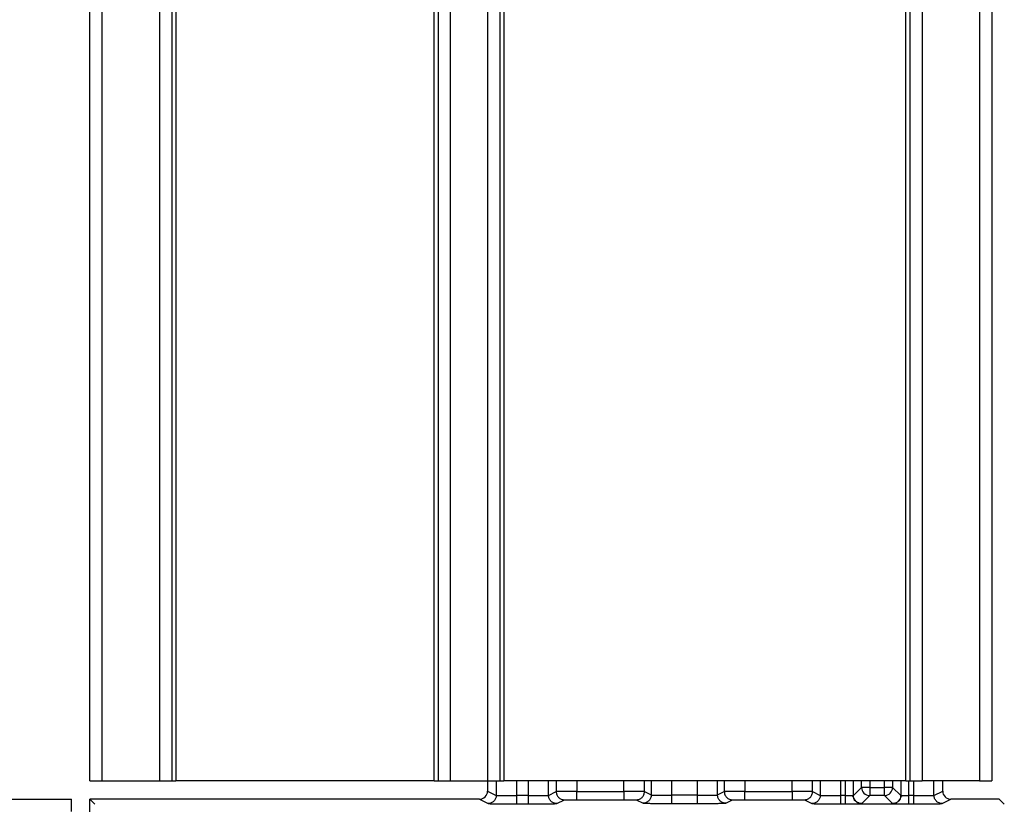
# Model space of a CAD drawing. Header units: millimetres. Extents: x 5660.967 to 5661.687, y 5268.583 to 5269.483.
# Tile 6 of 10: x 5661.662 to 5661.686, y 5268.606 to 5268.625. Entities that reach past the tile are written whole.
import ezdxf

# ---------------------------------------------------------------- set-up
doc = ezdxf.new("R2010")
doc.units = ezdxf.units.MM
doc.layers.add('SANINDUSA', color=3, linetype='Continuous')

msp = doc.modelspace()

# ---------------------------------------------------------------- linework, layer by layer
at = {"layer": 'SANINDUSA'}
for p, q in [((5661.663483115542, 5268.606304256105), (5661.663483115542, 5269.436304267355)), ((5661.663783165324, 5268.606304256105), (5661.663783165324, 5269.436304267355)), ((5661.665183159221, 5269.436304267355), (5661.665183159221, 5268.606304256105)), ((5661.665483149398, 5269.436304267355), (5661.665483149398, 5268.606304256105)), ((5661.665583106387, 5269.436304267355), (5661.665583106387, 5268.606304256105)), ((5661.671883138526, 5268.606304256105), (5661.671883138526, 5269.436304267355)), ((5661.67198315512, 5268.606304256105), (5661.67198315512, 5269.436304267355)), ((5661.672283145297, 5268.606304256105), (5661.672283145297, 5269.436304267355)), ((5661.673183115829, 5269.436304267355), (5661.673183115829, 5268.606304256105)), ((5661.673483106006, 5269.436304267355), (5661.673483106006, 5268.606304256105)), ((5661.6735831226, 5269.436304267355), (5661.6735831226, 5268.606304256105)), ((5661.68338313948, 5268.606304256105), (5661.68338313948, 5269.436304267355)), ((5661.683483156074, 5269.436304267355), (5661.683483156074, 5268.606304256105)), ((5661.683783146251, 5269.436304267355), (5661.683783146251, 5268.606304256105)), ((5661.685183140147, 5269.436304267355), (5661.685183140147, 5268.606304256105)), ((5661.685483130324, 5269.436304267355), (5661.685483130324, 5268.606304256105)), ((5661.663483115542, 5268.606304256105), (5661.663783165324, 5268.606304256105)), ((5661.663783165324, 5268.606304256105), (5661.665183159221, 5268.606304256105)), ((5661.665183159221, 5268.606304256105), (5661.665483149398, 5268.606304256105)), ((5661.665483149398, 5268.606304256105), (5661.665583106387, 5268.606304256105)), ((5661.671883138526, 5268.606304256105), (5661.665583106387, 5268.606304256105)), ((5661.671883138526, 5268.606304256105), (5661.67198315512, 5268.606304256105)), ((5661.67198315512, 5268.606304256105), (5661.672283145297, 5268.606304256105)), ((5661.672283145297, 5268.606304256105), (5661.673183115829, 5268.606304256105)), ((5661.673183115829, 5268.606304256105), (5661.673483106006, 5268.606304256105)), ((5661.673183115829, 5268.606304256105), (5661.673183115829, 5268.606054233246)), ((5661.673395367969, 5268.606304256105), (5661.673395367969, 5268.605948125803)), ((5661.673483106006, 5268.606304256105), (5661.6735831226, 5268.606304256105)), ((5661.68338313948, 5268.606304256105), (5661.6735831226, 5268.606304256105)), ((5661.673895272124, 5268.60594212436), (5661.673895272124, 5268.606304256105)), ((5661.674171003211, 5268.606304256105), (5661.674171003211, 5268.60594212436)), ((5661.674670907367, 5268.605948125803), (5661.674670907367, 5268.606304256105)), ((5661.674857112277, 5268.606304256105), (5661.674857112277, 5268.606041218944)), ((5661.675357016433, 5268.606304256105), (5661.675357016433, 5268.606043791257)), ((5661.676509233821, 5268.606043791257), (5661.676509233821, 5268.606304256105)), ((5661.677009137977, 5268.606041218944), (5661.677009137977, 5268.606304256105)), ((5661.677174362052, 5268.606304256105), (5661.677174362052, 5268.605958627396)), ((5661.677674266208, 5268.605952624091), (5661.677674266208, 5268.606304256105)), ((5661.678292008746, 5268.606304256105), (5661.678292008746, 5268.605952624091)), ((5661.678791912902, 5268.605958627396), (5661.678791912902, 5268.606304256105)), ((5661.678957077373, 5268.606304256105), (5661.678957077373, 5268.606041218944)), ((5661.679457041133, 5268.606304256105), (5661.679457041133, 5268.606043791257)), ((5661.680609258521, 5268.606043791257), (5661.680609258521, 5268.606304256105)), ((5661.681109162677, 5268.606041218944), (5661.681109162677, 5268.606304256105)), ((5661.681295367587, 5268.606304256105), (5661.681295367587, 5268.605948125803)), ((5661.681795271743, 5268.60594212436), (5661.681795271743, 5268.606304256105)), ((5661.68190738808, 5268.606304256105), (5661.68190738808, 5268.605947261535)), ((5661.682107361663, 5268.605947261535), (5661.682107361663, 5268.606304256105)), ((5661.682303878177, 5268.606143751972), (5661.682303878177, 5268.606304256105)), ((5661.68250385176, 5268.606304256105), (5661.68250385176, 5268.606143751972)), ((5661.682862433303, 5268.606143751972), (5661.682862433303, 5268.606304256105)), ((5661.683062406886, 5268.606304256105), (5661.683062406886, 5268.606143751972)), ((5661.6832589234, 5268.606304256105), (5661.6832589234, 5268.605947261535)), ((5661.68338313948, 5268.606304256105), (5661.683483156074, 5268.606304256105)), ((5661.683458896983, 5268.605947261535), (5661.683458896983, 5268.606304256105)), ((5661.683483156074, 5268.606304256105), (5661.683783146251, 5268.606304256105)), ((5661.683570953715, 5268.606304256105), (5661.683570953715, 5268.60594212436)), ((5661.685183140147, 5268.606304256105), (5661.683783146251, 5268.606304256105)), ((5661.684070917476, 5268.605948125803), (5661.684070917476, 5268.606304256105)), ((5661.684283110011, 5268.606054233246), (5661.684283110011, 5268.606304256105)), ((5661.685183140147, 5268.606304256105), (5661.685483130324, 5268.606304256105)), ((5661.673183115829, 5268.606054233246), (5661.673395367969, 5268.605948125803)), ((5661.674171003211, 5268.60594212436), (5661.673895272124, 5268.60594212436)), ((5661.674670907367, 5268.605948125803), (5661.674857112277, 5268.606041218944)), ((5661.675357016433, 5268.606043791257), (5661.676509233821, 5268.606043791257)), ((5661.677009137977, 5268.606041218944), (5661.677174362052, 5268.605958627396)), ((5661.678292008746, 5268.605952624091), (5661.677674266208, 5268.605952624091)), ((5661.678791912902, 5268.605958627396), (5661.678957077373, 5268.606041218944)), ((5661.679457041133, 5268.606043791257), (5661.680609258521, 5268.606043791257)), ((5661.681109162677, 5268.606041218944), (5661.681295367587, 5268.605948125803)), ((5661.681907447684, 5268.60594212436), (5661.681795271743, 5268.60594212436)), ((5661.68190738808, 5268.605947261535), (5661.681907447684, 5268.60594212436)), ((5661.682107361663, 5268.605947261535), (5661.682303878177, 5268.606143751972)), ((5661.68250385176, 5268.606143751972), (5661.682303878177, 5268.606143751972)), ((5661.68250385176, 5268.605943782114), (5661.682307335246, 5268.605747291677)), ((5661.68250385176, 5268.606143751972), (5661.68250385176, 5268.605943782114)), ((5661.68250385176, 5268.606143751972), (5661.682862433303, 5268.606143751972)), ((5661.682862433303, 5268.605943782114), (5661.68250385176, 5268.605943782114)), ((5661.682862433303, 5268.605943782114), (5661.682862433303, 5268.606143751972)), ((5661.683062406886, 5268.606143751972), (5661.682862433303, 5268.606143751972)), ((5661.683058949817, 5268.605747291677), (5661.682862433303, 5268.605943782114)), ((5661.683062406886, 5268.606143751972), (5661.6832589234, 5268.605947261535)), ((5661.683570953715, 5268.60594212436), (5661.683458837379, 5268.60594212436)), ((5661.684070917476, 5268.605948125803), (5661.684283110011, 5268.606054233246)), ((5661.013033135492, 5268.605854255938), (5661.663033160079, 5268.605854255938)), ((5661.663033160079, 5268.605554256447), (5661.663033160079, 5268.605854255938)), ((5661.663606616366, 5268.605730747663), (5661.663483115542, 5268.605854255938)), ((5661.672983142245, 5268.605854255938), (5661.663483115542, 5268.605854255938)), ((5661.663483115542, 5268.596354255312), (5661.663483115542, 5268.605854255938)), ((5661.672983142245, 5268.605854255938), (5661.673195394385, 5268.605748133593)), ((5661.673895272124, 5268.605742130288), (5661.674171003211, 5268.605742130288)), ((5661.67487088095, 5268.605748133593), (5661.67505708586, 5268.605841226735)), ((5661.675357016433, 5268.605843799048), (5661.676509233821, 5268.605843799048)), ((5661.676809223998, 5268.605841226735), (5661.676974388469, 5268.605758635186)), ((5661.677674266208, 5268.605752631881), (5661.678292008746, 5268.605752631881)), ((5661.678991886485, 5268.605758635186), (5661.679157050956, 5268.605841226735)), ((5661.679457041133, 5268.605843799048), (5661.680609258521, 5268.605843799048)), ((5661.680909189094, 5268.605841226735), (5661.681095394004, 5268.605748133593)), ((5661.681795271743, 5268.605742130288), (5661.681907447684, 5268.605742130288)), ((5661.682307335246, 5268.605747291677), (5661.682324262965, 5268.605746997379)), ((5661.682361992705, 5268.605743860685), (5661.683004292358, 5268.605743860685)), ((5661.683042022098, 5268.605746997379), (5661.683058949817, 5268.605747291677)), ((5661.683458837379, 5268.605742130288), (5661.683570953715, 5268.605742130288)), ((5661.684270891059, 5268.605748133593), (5661.684483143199, 5268.605854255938)), ((5661.685662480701, 5268.605854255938), (5661.684483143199, 5268.605854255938)), ((5661.68578592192, 5268.605730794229), (5661.685662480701, 5268.605854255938))]:
    msp.add_line(p, q, dxfattribs=at)
for centre, radius, start, end in [((5661.682503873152, 5268.606143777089), 0.0001999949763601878, 180.007195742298, 269.9938716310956), ((5661.682862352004, 5268.606143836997), 0.0002000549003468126, 270.0232840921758, 359.9756485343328)]:
    msp.add_arc(centre, radius, start, end, dxfattribs=at)
for centre, major_axis, ratio, start_param, end_param in [((5661.672983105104, 5268.606054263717), (-0.0001789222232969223, 8.9454298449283e-05), 0.9998096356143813, 2.034489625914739, 3.605133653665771), ((5661.684483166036, 5268.606054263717), (-0.0001789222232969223, -8.9454298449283e-05), 0.9998096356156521, 5.819644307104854, 7.390288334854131), ((5661.685485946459, 5268.605730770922), (0.0003000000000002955, 0), 0.008726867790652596, 6.274458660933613, 6.291911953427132)]:
    msp.add_ellipse(centre, major_axis=major_axis, ratio=ratio, start_param=start_param, end_param=end_param, dxfattribs=at)
for points, knots in [([(5661.673395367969, 5268.605948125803), (5661.673394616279, 5268.605935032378), (5661.673393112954, 5268.605908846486), (5661.673381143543, 5268.605871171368), (5661.673362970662, 5268.605836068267), (5661.673345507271, 5268.60581650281), (5661.673336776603, 5268.605806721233)], [0, 0, 0, 0, 0.2500319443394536, 0.5000456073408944, 0.7500522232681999, 1, 1, 1, 1]), ([(5661.673395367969, 5268.605948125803), (5661.673397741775, 5268.605947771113), (5661.673402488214, 5268.60594706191), (5661.673433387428, 5268.60594600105), (5661.673479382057, 5268.605944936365), (5661.673523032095, 5268.605944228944), (5661.673544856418, 5268.605943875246)], [0, 0, 0, 0, 0.2500531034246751, 0.4999825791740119, 0.7499992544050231, 1, 1, 1, 1]), ([(5661.673544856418, 5268.605943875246), (5661.673569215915, 5268.605943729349), (5661.673617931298, 5268.605943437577), (5661.673704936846, 5268.605942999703), (5661.673798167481, 5268.605942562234), (5661.673862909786, 5268.605942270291), (5661.673895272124, 5268.60594212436)], [0, 0, 0, 0, 0.2500257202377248, 0.5000143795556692, 0.7500752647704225, 1, 1, 1, 1]), ([(5661.673895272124, 5268.605801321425), (5661.673895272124, 5268.605811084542), (5661.673895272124, 5268.605830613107), (5661.673895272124, 5268.605865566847), (5661.673895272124, 5268.605903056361), (5661.673895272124, 5268.605929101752), (5661.673895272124, 5268.60594212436)], [0, 0, 0, 0, 0.2499699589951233, 0.4999995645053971, 0.7500014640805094, 1, 1, 1, 1]), ([(5661.674171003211, 5268.60594212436), (5661.674203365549, 5268.605942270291), (5661.674268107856, 5268.605942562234), (5661.674361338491, 5268.605942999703), (5661.674448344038, 5268.605943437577), (5661.674497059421, 5268.605943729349), (5661.674521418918, 5268.605943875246)], [0, 0, 0, 0, 0.2499247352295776, 0.4999856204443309, 0.7499742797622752, 1, 1, 1, 1]), ([(5661.674171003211, 5268.60594212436), (5661.674171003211, 5268.605929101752), (5661.674171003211, 5268.605903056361), (5661.674171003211, 5268.605865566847), (5661.674171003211, 5268.605830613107), (5661.674171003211, 5268.605811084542), (5661.674171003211, 5268.605801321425)], [0, 0, 0, 0, 0.2499985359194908, 0.500000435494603, 0.7500300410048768, 1, 1, 1, 1]), ([(5661.674521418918, 5268.605943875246), (5661.674543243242, 5268.605944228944), (5661.674586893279, 5268.605944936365), (5661.674632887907, 5268.60594600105), (5661.674663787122, 5268.60594706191), (5661.674668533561, 5268.605947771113), (5661.674670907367, 5268.605948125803)], [0, 0, 0, 0, 0.2500007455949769, 0.5000174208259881, 0.7499468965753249, 0.9999999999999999, 0.9999999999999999, 0.9999999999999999, 0.9999999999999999]), ([(5661.674729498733, 5268.605806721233), (5661.674720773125, 5268.605816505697), (5661.674703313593, 5268.605836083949), (5661.674685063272, 5268.605871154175), (5661.674673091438, 5268.605908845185), (5661.674671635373, 5268.605935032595), (5661.674670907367, 5268.605948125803)], [0, 0, 0, 0, 0.2499122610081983, 0.5000627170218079, 0.7500408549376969, 1, 1, 1, 1]), ([(5661.675006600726, 5268.606043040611), (5661.674984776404, 5268.60604288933), (5661.67494112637, 5268.606042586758), (5661.674895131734, 5268.606042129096), (5661.674864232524, 5268.60604167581), (5661.674859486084, 5268.606041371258), (5661.674857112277, 5268.606041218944)], [0, 0, 0, 0, 0.2500007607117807, 0.500017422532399, 0.7499469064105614, 1, 1, 1, 1]), ([(5661.674857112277, 5268.606041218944), (5661.674857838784, 5268.606028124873), (5661.674859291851, 5268.606001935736), (5661.674871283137, 5268.60596426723), (5661.674889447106, 5268.605929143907), (5661.674906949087, 5268.605909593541), (5661.674915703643, 5268.605899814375)], [0, 0, 0, 0, 0.2499437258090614, 0.4999064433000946, 0.7498513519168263, 1, 1, 1, 1]), ([(5661.675357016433, 5268.606043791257), (5661.675324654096, 5268.606043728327), (5661.675259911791, 5268.606043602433), (5661.675166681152, 5268.606043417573), (5661.675079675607, 5268.606043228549), (5661.675030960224, 5268.60604310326), (5661.675006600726, 5268.606043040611)], [0, 0, 0, 0, 0.2499247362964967, 0.4999856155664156, 0.7499742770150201, 1, 1, 1, 1]), ([(5661.675357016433, 5268.605902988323), (5661.675357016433, 5268.605912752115), (5661.675357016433, 5268.605932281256), (5661.675357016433, 5268.605967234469), (5661.675357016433, 5268.606004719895), (5661.675357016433, 5268.606030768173), (5661.675357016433, 5268.606043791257)], [0, 0, 0, 0, 0.2499888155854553, 0.5000174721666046, 0.7500289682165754, 1, 1, 1, 1]), ([(5661.676859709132, 5268.606043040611), (5661.676835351, 5268.606043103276), (5661.676786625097, 5268.60604322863), (5661.676699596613, 5268.606043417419), (5661.676606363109, 5268.606043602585), (5661.676541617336, 5268.606043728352), (5661.676509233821, 5268.606043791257)], [0, 0, 0, 0, 0.2499902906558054, 0.5000794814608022, 0.7499576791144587, 1, 1, 1, 1]), ([(5661.676509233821, 5268.606043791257), (5661.676509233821, 5268.606030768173), (5661.676509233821, 5268.606004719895), (5661.676509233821, 5268.605967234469), (5661.676509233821, 5268.605932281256), (5661.676509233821, 5268.605912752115), (5661.676509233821, 5268.605902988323)], [0, 0, 0, 0, 0.2499710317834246, 0.4999825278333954, 0.7500111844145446, 1, 1, 1, 1]), ([(5661.677009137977, 5268.606041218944), (5661.677006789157, 5268.60604137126), (5661.677002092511, 5268.606041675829), (5661.676971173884, 5268.606042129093), (5661.67692518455, 5268.606042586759), (5661.676881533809, 5268.60604288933), (5661.676859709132, 5268.606043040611)], [0, 0, 0, 0, 0.2500399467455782, 0.499973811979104, 0.749994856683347, 1, 1, 1, 1]), ([(5661.676950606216, 5268.605899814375), (5661.676959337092, 5268.605909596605), (5661.676976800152, 5268.605929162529), (5661.676994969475, 5268.605964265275), (5661.677006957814, 5268.606001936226), (5661.677008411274, 5268.606028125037), (5661.677009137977, 5268.606041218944)], [0, 0, 0, 0, 0.2499677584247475, 0.4999729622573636, 0.7499959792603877, 1, 1, 1, 1]), ([(5661.677174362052, 5268.605958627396), (5661.677173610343, 5268.605945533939), (5661.677172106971, 5268.605919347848), (5661.677160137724, 5268.605881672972), (5661.677141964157, 5268.605846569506), (5661.677124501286, 5268.605827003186), (5661.677115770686, 5268.605817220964)], [0, 0, 0, 0, 0.2500274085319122, 0.500039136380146, 0.7500435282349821, 1, 1, 1, 1]), ([(5661.677174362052, 5268.605958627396), (5661.677176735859, 5268.605958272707), (5661.677181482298, 5268.605957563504), (5661.677212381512, 5268.605956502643), (5661.67725837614, 5268.605955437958), (5661.677302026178, 5268.605954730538), (5661.677323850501, 5268.60595437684)], [0, 0, 0, 0, 0.2500531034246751, 0.4999825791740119, 0.7499992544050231, 1, 1, 1, 1]), ([(5661.677323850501, 5268.60595437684), (5661.677348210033, 5268.605954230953), (5661.677396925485, 5268.605953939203), (5661.677483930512, 5268.605953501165), (5661.677577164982, 5268.605953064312), (5661.677641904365, 5268.605952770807), (5661.677674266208, 5268.605952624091)], [0, 0, 0, 0, 0.2500219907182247, 0.5000069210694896, 0.7500640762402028, 1, 1, 1, 1]), ([(5661.677674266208, 5268.605811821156), (5661.677674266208, 5268.605821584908), (5661.677674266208, 5268.605841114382), (5661.677674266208, 5268.605876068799), (5661.677674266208, 5268.605913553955), (5661.677674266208, 5268.605939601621), (5661.677674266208, 5268.605952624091)], [0, 0, 0, 0, 0.2499891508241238, 0.500028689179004, 0.750040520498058, 1, 1, 1, 1]), ([(5661.678292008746, 5268.605952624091), (5661.67832437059, 5268.605952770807), (5661.678389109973, 5268.605953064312), (5661.678482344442, 5268.605953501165), (5661.678569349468, 5268.605953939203), (5661.678618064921, 5268.605954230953), (5661.678642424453, 5268.60595437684)], [0, 0, 0, 0, 0.2499359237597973, 0.4999930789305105, 0.7499780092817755, 1, 1, 1, 1]), ([(5661.678292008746, 5268.605952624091), (5661.678292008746, 5268.605939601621), (5661.678292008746, 5268.605913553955), (5661.678292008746, 5268.605876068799), (5661.678292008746, 5268.605841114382), (5661.678292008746, 5268.605821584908), (5661.678292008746, 5268.605811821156)], [0, 0, 0, 0, 0.2499594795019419, 0.499971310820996, 0.7500108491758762, 1, 1, 1, 1]), ([(5661.678642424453, 5268.60595437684), (5661.678664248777, 5268.605954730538), (5661.678707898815, 5268.605955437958), (5661.678753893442, 5268.605956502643), (5661.678784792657, 5268.605957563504), (5661.678789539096, 5268.605958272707), (5661.678791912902, 5268.605958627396)], [0, 0, 0, 0, 0.2500007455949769, 0.5000174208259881, 0.7499468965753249, 0.9999999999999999, 0.9999999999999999, 0.9999999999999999, 0.9999999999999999]), ([(5661.678850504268, 5268.605817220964), (5661.678841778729, 5268.605827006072), (5661.678824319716, 5268.605846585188), (5661.678806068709, 5268.60588165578), (5661.67879409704, 5268.605919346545), (5661.678792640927, 5268.605945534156), (5661.678791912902, 5268.605958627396)], [0, 0, 0, 0, 0.2499209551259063, 0.5000691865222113, 0.750045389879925, 1, 1, 1, 1]), ([(5661.679106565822, 5268.606043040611), (5661.6790847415, 5268.60604288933), (5661.679041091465, 5268.606042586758), (5661.67899509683, 5268.606042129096), (5661.678964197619, 5268.60604167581), (5661.678959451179, 5268.606041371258), (5661.678957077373, 5268.606041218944)], [0, 0, 0, 0, 0.2500007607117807, 0.500017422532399, 0.7499469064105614, 1, 1, 1, 1]), ([(5661.678957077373, 5268.606041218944), (5661.678957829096, 5268.606028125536), (5661.678959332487, 5268.606001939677), (5661.678971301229, 5268.605964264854), (5661.678989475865, 5268.605929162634), (5661.679006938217, 5268.605909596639), (5661.679015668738, 5268.605899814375)], [0, 0, 0, 0, 0.250031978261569, 0.5000456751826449, 0.7500415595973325, 1, 1, 1, 1]), ([(5661.679457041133, 5268.606043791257), (5661.679424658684, 5268.606043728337), (5661.679359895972, 5268.606043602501), (5661.679266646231, 5268.606043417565), (5661.679179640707, 5268.606043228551), (5661.67913092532, 5268.606043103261), (5661.679106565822, 5268.606043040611)], [0, 0, 0, 0, 0.2500394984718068, 0.5000621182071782, 0.7500125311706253, 1, 1, 1, 1]), ([(5661.679457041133, 5268.605902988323), (5661.679457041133, 5268.605912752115), (5661.679457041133, 5268.605932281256), (5661.679457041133, 5268.605967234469), (5661.679457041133, 5268.606004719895), (5661.679457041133, 5268.606030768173), (5661.679457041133, 5268.606043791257)], [0, 0, 0, 0, 0.2499888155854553, 0.5000174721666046, 0.7500289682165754, 1, 1, 1, 1]), ([(5661.680959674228, 5268.606043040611), (5661.680935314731, 5268.60604310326), (5661.680886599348, 5268.606043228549), (5661.680799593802, 5268.606043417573), (5661.680706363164, 5268.606043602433), (5661.680641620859, 5268.606043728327), (5661.680609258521, 5268.606043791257)], [0, 0, 0, 0, 0.2500257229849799, 0.5000143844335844, 0.7500752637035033, 1, 1, 1, 1]), ([(5661.680609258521, 5268.606043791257), (5661.680609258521, 5268.606030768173), (5661.680609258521, 5268.606004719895), (5661.680609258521, 5268.605967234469), (5661.680609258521, 5268.605932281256), (5661.680609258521, 5268.605912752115), (5661.680609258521, 5268.605902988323)], [0, 0, 0, 0, 0.2499710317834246, 0.4999825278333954, 0.7500111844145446, 1, 1, 1, 1]), ([(5661.681109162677, 5268.606041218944), (5661.68110678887, 5268.606041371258), (5661.681102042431, 5268.60604167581), (5661.68107114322, 5268.606042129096), (5661.681025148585, 5268.606042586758), (5661.680981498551, 5268.60604288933), (5661.680959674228, 5268.606043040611)], [0, 0, 0, 0, 0.2500530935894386, 0.4999825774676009, 0.7499992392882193, 1, 1, 1, 1]), ([(5661.681050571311, 5268.605899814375), (5661.681059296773, 5268.605909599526), (5661.681076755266, 5268.605929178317), (5661.681095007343, 5268.605964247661), (5661.681106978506, 5268.606001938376), (5661.681108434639, 5268.606028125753), (5661.681109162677, 5268.606041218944)], [0, 0, 0, 0, 0.249922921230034, 0.5000626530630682, 0.750040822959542, 1, 1, 1, 1]), ([(5661.681295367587, 5268.605948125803), (5661.681294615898, 5268.605935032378), (5661.681293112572, 5268.605908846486), (5661.681281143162, 5268.605871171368), (5661.681262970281, 5268.605836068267), (5661.681245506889, 5268.60581650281), (5661.681236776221, 5268.605806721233)], [0, 0, 0, 0, 0.2500319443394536, 0.5000456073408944, 0.7500522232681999, 1, 1, 1, 1]), ([(5661.681295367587, 5268.605948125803), (5661.681297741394, 5268.605947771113), (5661.681302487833, 5268.60594706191), (5661.681333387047, 5268.60594600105), (5661.681379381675, 5268.605944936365), (5661.681423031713, 5268.605944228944), (5661.681444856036, 5268.605943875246)], [0, 0, 0, 0, 0.2500531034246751, 0.4999825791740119, 0.7499992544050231, 1, 1, 1, 1]), ([(5661.681444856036, 5268.605943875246), (5661.681469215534, 5268.605943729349), (5661.681517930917, 5268.605943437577), (5661.681604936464, 5268.605942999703), (5661.681698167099, 5268.605942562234), (5661.681762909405, 5268.605942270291), (5661.681795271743, 5268.60594212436)], [0, 0, 0, 0, 0.2500257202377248, 0.5000143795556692, 0.7500752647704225, 1, 1, 1, 1]), ([(5661.681795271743, 5268.605801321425), (5661.681795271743, 5268.605811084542), (5661.681795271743, 5268.605830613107), (5661.681795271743, 5268.605865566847), (5661.681795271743, 5268.605903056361), (5661.681795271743, 5268.605929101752), (5661.681795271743, 5268.60594212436)], [0, 0, 0, 0, 0.2499699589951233, 0.4999995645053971, 0.7500014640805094, 1, 1, 1, 1]), ([(5661.68190738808, 5268.605947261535), (5661.681920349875, 5268.605947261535), (5661.681946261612, 5268.605947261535), (5661.681983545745, 5268.605947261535), (5661.682018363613, 5268.605947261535), (5661.682037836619, 5268.605947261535), (5661.682047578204, 5268.605947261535)], [0, 0, 0, 0, 0.2502045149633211, 0.5001801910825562, 0.7499596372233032, 0.9999999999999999, 0.9999999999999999, 0.9999999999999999, 0.9999999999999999]), ([(5661.681907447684, 5268.60594212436), (5661.681907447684, 5268.605929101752), (5661.681907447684, 5268.605903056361), (5661.681907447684, 5268.605865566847), (5661.681907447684, 5268.605830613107), (5661.681907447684, 5268.605811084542), (5661.681907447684, 5268.605801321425)], [0, 0, 0, 0, 0.2499985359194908, 0.500000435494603, 0.7500300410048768, 1, 1, 1, 1]), ([(5661.682324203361, 5268.605747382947), (5661.682301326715, 5268.60574716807), (5661.682256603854, 5268.605746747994), (5661.68220113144, 5268.605774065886), (5661.682158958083, 5268.605806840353), (5661.682122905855, 5268.605839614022), (5661.682117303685, 5268.605877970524), (5661.682106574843, 5268.605900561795), (5661.682101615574, 5268.605915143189), (5661.682095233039, 5268.605925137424), (5661.68207950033, 5268.605935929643), (5661.682045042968, 5268.605938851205), (5661.681981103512, 5268.605940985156), (5661.681931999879, 5268.605941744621), (5661.681907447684, 5268.60594212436)], [0, 0, 0, 0, 0.1187988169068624, 0.2322465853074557, 0.3143602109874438, 0.4040057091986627, 0.4752355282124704, 0.5159205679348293, 0.5407033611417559, 0.5796225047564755, 0.6137900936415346, 0.7433672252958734, 0.8716816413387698, 1, 1, 1, 1]), ([(5661.682047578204, 5268.605947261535), (5661.682056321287, 5268.605947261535), (5661.682073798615, 5268.605947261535), (5661.682092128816, 5268.605947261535), (5661.682104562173, 5268.605947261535), (5661.682106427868, 5268.605947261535), (5661.682107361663, 5268.605947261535)], [0, 0, 0, 0, 0.250137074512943, 0.5000213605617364, 0.7497566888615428, 1, 1, 1, 1]), ([(5661.682165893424, 5268.605805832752), (5661.682157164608, 5268.605815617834), (5661.682139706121, 5268.605835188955), (5661.682121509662, 5268.605870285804), (5661.682109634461, 5268.605907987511), (5661.682108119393, 5268.605934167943), (5661.682107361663, 5268.605947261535)], [0, 0, 0, 0, 0.2500092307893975, 0.5000428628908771, 0.7499569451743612, 1, 1, 1, 1]), ([(5661.683319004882, 5268.605938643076), (5661.683311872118, 5268.605937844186), (5661.683297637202, 5268.605936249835), (5661.683279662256, 5268.605930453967), (5661.683266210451, 5268.605918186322), (5661.683258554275, 5268.605896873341), (5661.683251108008, 5268.605880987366), (5661.683247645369, 5268.605872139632), (5661.683246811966, 5268.605868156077), (5661.683244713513, 5268.605860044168), (5661.683241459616, 5268.605846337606), (5661.683221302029, 5268.60581593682), (5661.683177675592, 5268.605782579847), (5661.683133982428, 5268.605758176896), (5661.68310592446, 5268.60575119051), (5661.6830827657, 5268.605746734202), (5661.683060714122, 5268.605747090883), (5661.683042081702, 5268.60574739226)], [0, 0, 0, 0, 0.07513091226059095, 0.1499393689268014, 0.2470244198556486, 0.3130590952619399, 0.364371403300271, 0.3787292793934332, 0.3839471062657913, 0.3942637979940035, 0.4399032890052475, 0.4856568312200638, 0.6573226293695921, 0.8299236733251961, 0.841611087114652, 0.8661697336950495, 1, 1, 1, 1]), ([(5661.6832589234, 5268.605947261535), (5661.68325817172, 5268.605934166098), (5661.683256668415, 5268.605907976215), (5661.68324469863, 5268.605870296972), (5661.683226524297, 5268.605835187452), (5661.683209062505, 5268.605815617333), (5661.683200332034, 5268.605805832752)], [0, 0, 0, 0, 0.2500155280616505, 0.5000121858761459, 0.7500182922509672, 1, 1, 1, 1]), ([(5661.6832589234, 5268.605947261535), (5661.683259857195, 5268.605947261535), (5661.68326172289, 5268.605947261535), (5661.683274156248, 5268.605947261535), (5661.683292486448, 5268.605947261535), (5661.683309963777, 5268.605947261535), (5661.683318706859, 5268.605947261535)], [0, 0, 0, 0, 0.2502433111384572, 0.4999786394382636, 0.749862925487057, 1, 1, 1, 1]), ([(5661.683318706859, 5268.605947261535), (5661.683328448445, 5268.605947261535), (5661.683347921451, 5268.605947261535), (5661.683382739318, 5268.605947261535), (5661.683420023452, 5268.605947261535), (5661.683445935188, 5268.605947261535), (5661.683458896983, 5268.605947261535)], [0, 0, 0, 0, 0.2500403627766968, 0.4998198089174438, 0.7497954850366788, 0.9999999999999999, 0.9999999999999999, 0.9999999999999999, 0.9999999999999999]), ([(5661.683458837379, 5268.60594212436), (5661.683435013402, 5268.605941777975), (5661.683387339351, 5268.605941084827), (5661.68334198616, 5268.605940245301), (5661.683321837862, 5268.605938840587), (5661.683319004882, 5268.605938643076)], [0, 0, 0, 0, 0.4619181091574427, 0.9243422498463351, 1, 1, 1, 1]), ([(5661.683458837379, 5268.605801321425), (5661.683458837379, 5268.605811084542), (5661.683458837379, 5268.605830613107), (5661.683458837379, 5268.605865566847), (5661.683458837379, 5268.605903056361), (5661.683458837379, 5268.605929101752), (5661.683458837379, 5268.60594212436)], [0, 0, 0, 0, 0.2499699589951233, 0.4999995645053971, 0.7500014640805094, 1, 1, 1, 1]), ([(5661.683570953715, 5268.60594212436), (5661.683603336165, 5268.605942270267), (5661.683668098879, 5268.605942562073), (5661.683761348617, 5268.605942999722), (5661.683848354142, 5268.605943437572), (5661.683897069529, 5268.605943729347), (5661.683921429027, 5268.605943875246)], [0, 0, 0, 0, 0.2500394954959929, 0.5000621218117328, 0.7500125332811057, 1, 1, 1, 1]), ([(5661.683570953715, 5268.60594212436), (5661.683570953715, 5268.605929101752), (5661.683570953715, 5268.605903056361), (5661.683570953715, 5268.605865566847), (5661.683570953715, 5268.605830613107), (5661.683570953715, 5268.605811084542), (5661.683570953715, 5268.605801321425)], [0, 0, 0, 0, 0.2499985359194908, 0.500000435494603, 0.7500300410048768, 1, 1, 1, 1]), ([(5661.683921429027, 5268.605943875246), (5661.683943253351, 5268.605944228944), (5661.683986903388, 5268.605944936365), (5661.684032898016, 5268.60594600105), (5661.684063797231, 5268.60594706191), (5661.68406854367, 5268.605947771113), (5661.684070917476, 5268.605948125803)], [0, 0, 0, 0, 0.2500007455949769, 0.5000174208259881, 0.7499468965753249, 0.9999999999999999, 0.9999999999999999, 0.9999999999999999, 0.9999999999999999]), ([(5661.684129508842, 5268.605806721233), (5661.68412075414, 5268.605816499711), (5661.684103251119, 5268.605836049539), (5661.684085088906, 5268.605871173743), (5661.684073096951, 5268.605908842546), (5661.684071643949, 5268.605935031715), (5661.684070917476, 5268.605948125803)], [0, 0, 0, 0, 0.2501379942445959, 0.5000936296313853, 0.7500563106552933, 1, 1, 1, 1]), ([(5661.673336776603, 5268.605806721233), (5661.673327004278, 5268.605797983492), (5661.673307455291, 5268.605780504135), (5661.673272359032, 5268.605762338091), (5661.673234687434, 5268.605750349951), (5661.673208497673, 5268.605748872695), (5661.673195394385, 5268.605748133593)], [0, 0, 0, 0, 0.2498950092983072, 0.4999008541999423, 0.7497898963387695, 0.9999999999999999, 0.9999999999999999, 0.9999999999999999, 0.9999999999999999]), ([(5661.673195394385, 5268.605748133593), (5661.673206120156, 5268.60574737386), (5661.673222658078, 5268.605746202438), (5661.673310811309, 5268.605744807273), (5661.673401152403, 5268.605743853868), (5661.673511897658, 5268.605743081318), (5661.673673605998, 5268.605742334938), (5661.673808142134, 5268.605742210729), (5661.673895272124, 5268.605742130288)], [0, 0, 0, 0, 0.2397315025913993, 0.369638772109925, 0.500039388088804, 0.6299168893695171, 0.7603221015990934, 1, 1, 1, 1]), ([(5661.673895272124, 5268.605742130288), (5661.673895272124, 5268.605742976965), (5661.673895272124, 5268.605744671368), (5661.673895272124, 5268.605756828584), (5661.673895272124, 5268.605775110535), (5661.673895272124, 5268.605792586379), (5661.673895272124, 5268.605801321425)], [0, 0, 0, 0, 0.2498870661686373, 0.5000828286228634, 0.750123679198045, 1, 1, 1, 1]), ([(5661.674171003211, 5268.605801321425), (5661.674171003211, 5268.605792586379), (5661.674171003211, 5268.605775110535), (5661.674171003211, 5268.605756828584), (5661.674171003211, 5268.605744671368), (5661.674171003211, 5268.605742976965), (5661.674171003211, 5268.605742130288)], [0, 0, 0, 0, 0.2498763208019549, 0.4999171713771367, 0.7501129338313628, 1, 1, 1, 1]), ([(5661.674171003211, 5268.605742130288), (5661.674258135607, 5268.60574221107), (5661.674392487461, 5268.605742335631), (5661.67455420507, 5268.60574307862), (5661.674664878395, 5268.605743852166), (5661.674755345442, 5268.60574480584), (5661.674843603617, 5268.605746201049), (5661.674860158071, 5268.605747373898), (5661.67487088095, 5268.605748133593)], [0, 0, 0, 0, 0.2396789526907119, 0.3695676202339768, 0.4999610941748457, 0.6298903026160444, 0.7602674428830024, 1, 1, 1, 1]), ([(5661.67487088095, 5268.605748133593), (5661.674857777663, 5268.605748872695), (5661.674831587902, 5268.605750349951), (5661.674793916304, 5268.605762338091), (5661.674758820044, 5268.605780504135), (5661.674739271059, 5268.605797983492), (5661.674729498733, 5268.605806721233)], [0, 0, 0, 0, 0.2502101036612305, 0.5000991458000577, 0.7501049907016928, 0.9999999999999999, 0.9999999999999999, 0.9999999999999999, 0.9999999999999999]), ([(5661.674915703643, 5268.605899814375), (5661.674925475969, 5268.605891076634), (5661.674945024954, 5268.605873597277), (5661.674980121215, 5268.605855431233), (5661.675017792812, 5268.605843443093), (5661.675043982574, 5268.605841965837), (5661.67505708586, 5268.605841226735)], [0, 0, 0, 0, 0.2498950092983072, 0.4999008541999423, 0.7497898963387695, 0.9999999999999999, 0.9999999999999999, 0.9999999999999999, 0.9999999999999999]), ([(5661.67505708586, 5268.605841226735), (5661.675061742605, 5268.605841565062), (5661.675071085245, 5268.605842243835), (5661.675131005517, 5268.605842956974), (5661.675192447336, 5268.605843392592), (5661.675261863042, 5268.605843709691), (5661.675319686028, 5268.605843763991), (5661.675357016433, 5268.605843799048)], [0, 0, 0, 0, 0.2490270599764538, 0.4996130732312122, 0.6284358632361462, 0.7601189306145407, 1, 1, 1, 1]), ([(5661.675357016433, 5268.605843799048), (5661.675357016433, 5268.605844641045), (5661.675357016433, 5268.605846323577), (5661.675357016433, 5268.605858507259), (5661.675357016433, 5268.605876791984), (5661.675357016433, 5268.6058942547), (5661.675357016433, 5268.605902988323)], [0, 0, 0, 0, 0.2501888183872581, 0.4999426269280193, 0.7499064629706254, 1, 1, 1, 1]), ([(5661.676509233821, 5268.605902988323), (5661.676509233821, 5268.6058942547), (5661.676509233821, 5268.605876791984), (5661.676509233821, 5268.605858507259), (5661.676509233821, 5268.605846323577), (5661.676509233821, 5268.605844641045), (5661.676509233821, 5268.605843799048)], [0, 0, 0, 0, 0.2500935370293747, 0.5000573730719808, 0.749811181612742, 1, 1, 1, 1]), ([(5661.676509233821, 5268.605843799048), (5661.676548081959, 5268.605843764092), (5661.676626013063, 5268.605843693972), (5661.676708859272, 5268.605843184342), (5661.676759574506, 5268.605842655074), (5661.67679745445, 5268.605842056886), (5661.676804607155, 5268.605841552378), (5661.676809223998, 5268.605841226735)], [0, 0, 0, 0, 0.2490735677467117, 0.4996527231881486, 0.6284413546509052, 0.7601707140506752, 1, 1, 1, 1]), ([(5661.676809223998, 5268.605841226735), (5661.67682230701, 5268.605841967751), (5661.676848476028, 5268.605843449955), (5661.676886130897, 5268.605855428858), (5661.676921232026, 5268.605873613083), (5661.676940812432, 5268.605891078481), (5661.676950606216, 5268.605899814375)], [0, 0, 0, 0, 0.2498529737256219, 0.4997631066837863, 0.7497900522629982, 1, 1, 1, 1]), ([(5661.677115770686, 5268.605817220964), (5661.677105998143, 5268.60580848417), (5661.677086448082, 5268.605791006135), (5661.677051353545, 5268.605772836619), (5661.677013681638, 5268.60576085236), (5661.676987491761, 5268.605759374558), (5661.676974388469, 5268.605758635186)], [0, 0, 0, 0, 0.2498850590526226, 0.4998972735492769, 0.7497891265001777, 1, 1, 1, 1]), ([(5661.676974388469, 5268.605758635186), (5661.676985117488, 5268.605757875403), (5661.677001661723, 5268.605756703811), (5661.677089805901, 5268.605755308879), (5661.677180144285, 5268.605754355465), (5661.677290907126, 5268.605753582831), (5661.67745257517, 5268.605752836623), (5661.677587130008, 5268.605752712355), (5661.677674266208, 5268.605752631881)], [0, 0, 0, 0, 0.2396845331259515, 0.3695955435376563, 0.4999999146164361, 0.6298811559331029, 0.7603151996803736, 1, 1, 1, 1]), ([(5661.677674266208, 5268.605752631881), (5661.677674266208, 5268.605753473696), (5661.677674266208, 5268.605755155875), (5661.677674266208, 5268.605767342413), (5661.677674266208, 5268.605785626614), (5661.677674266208, 5268.60580308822), (5661.677674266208, 5268.605811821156)], [0, 0, 0, 0, 0.2501898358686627, 0.4999482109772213, 0.7499130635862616, 1, 1, 1, 1]), ([(5661.678292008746, 5268.605811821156), (5661.678292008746, 5268.60580308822), (5661.678292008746, 5268.605785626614), (5661.678292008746, 5268.605767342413), (5661.678292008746, 5268.605755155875), (5661.678292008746, 5268.605753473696), (5661.678292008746, 5268.605752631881)], [0, 0, 0, 0, 0.2500869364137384, 0.5000517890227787, 0.7498101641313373, 1, 1, 1, 1]), ([(5661.678292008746, 5268.605752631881), (5661.678379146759, 5268.605752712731), (5661.678513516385, 5268.605752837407), (5661.678675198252, 5268.605753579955), (5661.678785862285, 5268.605754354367), (5661.678876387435, 5268.605755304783), (5661.678964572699, 5268.60575670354), (5661.678981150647, 5268.605757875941), (5661.678991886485, 5268.605758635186)], [0, 0, 0, 0, 0.239684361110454, 0.3696010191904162, 0.4999974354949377, 0.6298872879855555, 0.7603159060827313, 1, 1, 1, 1]), ([(5661.678991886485, 5268.605758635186), (5661.678978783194, 5268.605759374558), (5661.678952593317, 5268.60576085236), (5661.67891492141, 5268.605772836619), (5661.678879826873, 5268.605791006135), (5661.678860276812, 5268.60580848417), (5661.678850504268, 5268.605817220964)], [0, 0, 0, 0, 0.2502108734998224, 0.5001027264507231, 0.7501149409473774, 1, 1, 1, 1]), ([(5661.679015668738, 5268.605899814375), (5661.679025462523, 5268.605891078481), (5661.679045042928, 5268.605873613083), (5661.679080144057, 5268.605855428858), (5661.679117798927, 5268.605843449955), (5661.679143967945, 5268.605841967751), (5661.679157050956, 5268.605841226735)], [0, 0, 0, 0, 0.2502099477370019, 0.5002368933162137, 0.7501470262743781, 1, 1, 1, 1]), ([(5661.679157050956, 5268.605841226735), (5661.679161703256, 5268.60584156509), (5661.679171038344, 5268.605842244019), (5661.679231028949, 5268.605842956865), (5661.679292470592, 5268.605843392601), (5661.679361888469, 5268.605843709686), (5661.679419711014, 5268.605843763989), (5661.679457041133, 5268.605843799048)], [0, 0, 0, 0, 0.2490088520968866, 0.4996496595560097, 0.6284630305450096, 0.7601364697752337, 1, 1, 1, 1]), ([(5661.679457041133, 5268.605843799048), (5661.679457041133, 5268.605844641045), (5661.679457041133, 5268.605846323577), (5661.679457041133, 5268.605858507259), (5661.679457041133, 5268.605876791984), (5661.679457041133, 5268.6058942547), (5661.679457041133, 5268.605902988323)], [0, 0, 0, 0, 0.2501888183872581, 0.4999426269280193, 0.7499064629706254, 1, 1, 1, 1]), ([(5661.680609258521, 5268.605902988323), (5661.680609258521, 5268.6058942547), (5661.680609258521, 5268.605876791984), (5661.680609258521, 5268.605858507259), (5661.680609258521, 5268.605846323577), (5661.680609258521, 5268.605844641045), (5661.680609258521, 5268.605843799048)], [0, 0, 0, 0, 0.2500935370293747, 0.5000573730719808, 0.749811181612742, 1, 1, 1, 1]), ([(5661.680609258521, 5268.605843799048), (5661.680648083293, 5268.605843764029), (5661.680726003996, 5268.605843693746), (5661.680808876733, 5268.60584318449), (5661.680859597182, 5268.605842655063), (5661.680897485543, 5268.605842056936), (5661.680904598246, 5268.60584155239), (5661.680909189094, 5268.605841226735)], [0, 0, 0, 0, 0.2489586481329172, 0.4996560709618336, 0.6284505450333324, 0.7601858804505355, 1, 1, 1, 1]), ([(5661.680909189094, 5268.605841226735), (5661.680922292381, 5268.605841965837), (5661.680948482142, 5268.605843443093), (5661.68098615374, 5268.605855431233), (5661.68102125, 5268.605873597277), (5661.681040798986, 5268.605891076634), (5661.681050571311, 5268.605899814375)], [0, 0, 0, 0, 0.2502101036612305, 0.5000991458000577, 0.7501049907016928, 0.9999999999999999, 0.9999999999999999, 0.9999999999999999, 0.9999999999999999]), ([(5661.681236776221, 5268.605806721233), (5661.681227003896, 5268.605797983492), (5661.68120745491, 5268.605780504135), (5661.681172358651, 5268.605762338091), (5661.681134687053, 5268.605750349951), (5661.681108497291, 5268.605748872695), (5661.681095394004, 5268.605748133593)], [0, 0, 0, 0, 0.2498950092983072, 0.4999008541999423, 0.7497898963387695, 0.9999999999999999, 0.9999999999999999, 0.9999999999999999, 0.9999999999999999]), ([(5661.681095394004, 5268.605748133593), (5661.681106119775, 5268.60574737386), (5661.681122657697, 5268.605746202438), (5661.681210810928, 5268.605744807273), (5661.681301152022, 5268.605743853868), (5661.681411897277, 5268.605743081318), (5661.681573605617, 5268.605742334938), (5661.681708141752, 5268.605742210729), (5661.681795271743, 5268.605742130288)], [0, 0, 0, 0, 0.2397315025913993, 0.369638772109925, 0.500039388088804, 0.6299168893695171, 0.7603221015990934, 1, 1, 1, 1]), ([(5661.681795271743, 5268.605742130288), (5661.681795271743, 5268.605742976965), (5661.681795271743, 5268.605744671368), (5661.681795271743, 5268.605756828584), (5661.681795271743, 5268.605775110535), (5661.681795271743, 5268.605792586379), (5661.681795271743, 5268.605801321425)], [0, 0, 0, 0, 0.2498870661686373, 0.5000828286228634, 0.750123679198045, 1, 1, 1, 1]), ([(5661.681907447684, 5268.605801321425), (5661.681907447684, 5268.605792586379), (5661.681907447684, 5268.605775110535), (5661.681907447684, 5268.605756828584), (5661.681907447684, 5268.605744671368), (5661.681907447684, 5268.605742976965), (5661.681907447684, 5268.605742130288)], [0, 0, 0, 0, 0.2498763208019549, 0.4999171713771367, 0.7501129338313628, 1, 1, 1, 1]), ([(5661.681907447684, 5268.605742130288), (5661.681938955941, 5268.605742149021), (5661.682002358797, 5268.605742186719), (5661.682091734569, 5268.605742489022), (5661.682171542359, 5268.605742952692), (5661.682235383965, 5268.605743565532), (5661.682282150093, 5268.605744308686), (5661.682298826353, 5268.605744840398), (5661.682304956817, 5268.605745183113), (5661.6823062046, 5268.60574521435), (5661.682307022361, 5268.605745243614), (5661.682307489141, 5268.60574523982), (5661.682307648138, 5268.605745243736), (5661.682307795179, 5268.605745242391), (5661.682307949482, 5268.605745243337), (5661.682308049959, 5268.60574523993), (5661.682308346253, 5268.605745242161), (5661.682310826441, 5268.605745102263), (5661.682313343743, 5268.605745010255), (5661.682326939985, 5268.605744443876), (5661.682347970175, 5268.605744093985), (5661.682361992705, 5268.605743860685)], [0, 0, 0, 0, 0.1252879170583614, 0.2521120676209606, 0.3767017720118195, 0.5044125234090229, 0.6275244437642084, 0.7559001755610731, 0.7673480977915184, 0.7740169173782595, 0.775755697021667, 0.7760412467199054, 0.7762183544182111, 0.7764687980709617, 0.7766458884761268, 0.7768699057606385, 0.777155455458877, 0.7778638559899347, 0.8114343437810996, 0.8742680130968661, 1, 1, 1, 1]), ([(5661.682307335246, 5268.605747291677), (5661.682294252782, 5268.60574803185), (5661.682268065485, 5268.60574951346), (5661.682230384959, 5268.605761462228), (5661.682195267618, 5268.605779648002), (5661.682175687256, 5268.605797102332), (5661.682165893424, 5268.605805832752)], [0, 0, 0, 0, 0.2497594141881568, 0.4999458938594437, 0.7498797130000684, 0.9999999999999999, 0.9999999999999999, 0.9999999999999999, 0.9999999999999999]), ([(5661.682324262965, 5268.605746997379), (5661.682329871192, 5268.605746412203), (5661.682338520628, 5268.605745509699), (5661.682355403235, 5268.605744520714), (5661.682362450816, 5268.605744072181), (5661.682363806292, 5268.605743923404), (5661.682363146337, 5268.605743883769), (5661.682362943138, 5268.605743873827), (5661.682362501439, 5268.605743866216), (5661.682362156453, 5268.605743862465), (5661.682361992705, 5268.605743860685)], [0, 0, 0, 0, 0.5515379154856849, 0.850624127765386, 0.9579627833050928, 0.9857409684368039, 0.9904410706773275, 0.993917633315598, 0.9971130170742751, 1, 1, 1, 1]), ([(5661.683004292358, 5268.605743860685), (5661.683004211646, 5268.605743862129), (5661.683004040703, 5268.605743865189), (5661.683003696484, 5268.605743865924), (5661.683003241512, 5268.605743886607), (5661.683003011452, 5268.605743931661), (5661.683007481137, 5268.605744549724), (5661.683028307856, 5268.605745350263), (5661.683031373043, 5268.605746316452), (5661.683035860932, 5268.605746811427), (5661.683040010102, 5268.605746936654), (5661.683042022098, 5268.605746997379)], [0, 0, 0, 0, 0.00144110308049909, 0.00305217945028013, 0.006810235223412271, 0.01724743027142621, 0.05380501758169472, 0.5379281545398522, 0.8668569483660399, 0.9354368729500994, 1, 1, 1, 1]), ([(5661.683004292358, 5268.605743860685), (5661.683018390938, 5268.605744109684), (5661.683039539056, 5268.605744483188), (5661.683050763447, 5268.605744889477), (5661.683054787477, 5268.605745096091), (5661.683056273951, 5268.605745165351), (5661.683057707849, 5268.605745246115), (5661.683058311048, 5268.605745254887), (5661.683058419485, 5268.605745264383), (5661.683058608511, 5268.605745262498), (5661.683058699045, 5268.605745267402), (5661.683058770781, 5268.605745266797), (5661.683058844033, 5268.605745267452), (5661.683058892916, 5268.605745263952), (5661.683059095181, 5268.605745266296), (5661.683082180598, 5268.605744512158), (5661.683102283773, 5268.605743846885), (5661.683194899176, 5268.605742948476), (5661.683273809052, 5268.605742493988), (5661.683363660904, 5268.6057421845), (5661.683427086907, 5268.605742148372), (5661.683458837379, 5268.605742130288)], [0, 0, 0, 0, 0.1251163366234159, 0.1876767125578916, 0.1913574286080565, 0.2188716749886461, 0.2229075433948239, 0.2248027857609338, 0.2253766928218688, 0.2257708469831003, 0.2258823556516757, 0.2259611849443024, 0.2260400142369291, 0.2261515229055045, 0.226327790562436, 0.2267874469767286, 0.4978698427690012, 0.6231578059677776, 0.7490060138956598, 0.8743547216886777, 1, 1, 1, 1]), ([(5661.683200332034, 5268.605805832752), (5661.683190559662, 5268.60579710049), (5661.683171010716, 5268.605779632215), (5661.68313589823, 5268.605761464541), (5661.683098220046, 5268.605749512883), (5661.683072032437, 5268.605748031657), (5661.683058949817, 5268.605747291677)], [0, 0, 0, 0, 0.2498998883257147, 0.4999071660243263, 0.7501671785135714, 1, 1, 1, 1]), ([(5661.683458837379, 5268.605742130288), (5661.683458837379, 5268.605742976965), (5661.683458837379, 5268.605744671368), (5661.683458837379, 5268.605756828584), (5661.683458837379, 5268.605775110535), (5661.683458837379, 5268.605792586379), (5661.683458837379, 5268.605801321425)], [0, 0, 0, 0, 0.2498870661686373, 0.5000828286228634, 0.750123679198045, 1, 1, 1, 1]), ([(5661.683570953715, 5268.605801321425), (5661.683570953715, 5268.605792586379), (5661.683570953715, 5268.605775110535), (5661.683570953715, 5268.605756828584), (5661.683570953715, 5268.605744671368), (5661.683570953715, 5268.605742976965), (5661.683570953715, 5268.605742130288)], [0, 0, 0, 0, 0.2498763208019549, 0.4999171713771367, 0.7501129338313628, 1, 1, 1, 1]), ([(5661.683570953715, 5268.605742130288), (5661.683658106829, 5268.605742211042), (5661.68379247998, 5268.605742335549), (5661.6839542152, 5268.605743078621), (5661.684064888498, 5268.605743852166), (5661.684155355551, 5268.60574480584), (5661.684243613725, 5268.605746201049), (5661.684260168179, 5268.605747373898), (5661.684270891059, 5268.605748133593)], [0, 0, 0, 0, 0.2397200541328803, 0.3696017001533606, 0.4999881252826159, 0.6299103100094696, 0.76028040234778, 1, 1, 1, 1]), ([(5661.684270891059, 5268.605748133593), (5661.684257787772, 5268.605748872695), (5661.684231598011, 5268.605750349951), (5661.684193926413, 5268.605762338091), (5661.684158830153, 5268.605780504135), (5661.684139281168, 5268.605797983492), (5661.684129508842, 5268.605806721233)], [0, 0, 0, 0, 0.2502101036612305, 0.5000991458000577, 0.7501049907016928, 0.9999999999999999, 0.9999999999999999, 0.9999999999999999, 0.9999999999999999])]:
    msp.add_open_spline(points, degree=3, knots=knots, dxfattribs=at)

doc.saveas('drawing.dxf')
